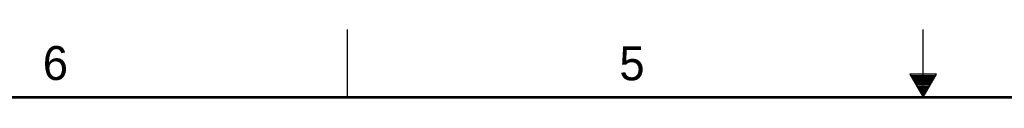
# Model space of a CAD drawing. Header units: inches. Extents: x 0 to 34, y 0 to 22.
# Tile 15 of 49: x 10.3 to 17.6, y 21.5 to 22. Entities that reach past the tile are written whole.
import ezdxf

# ---------------------------------------------------------------- set-up
doc = ezdxf.new("R2010")
doc.units = ezdxf.units.IN
doc.header["$LTSCALE"] = 1.87
doc.header["$MEASUREMENT"] = 0
doc.layers.get('0').update_dxf_attribs({"linetype": 'CONTINUOUS'})
doc.styles.get("Standard").update_dxf_attribs({"font": 'txt', "width": 0.8})

msp = doc.modelspace()

# ---------------------------------------------------------------- linework, layer by layer
at = {"color": 2, "linetype": 'CONTINUOUS'}
for p, q in [((12.75, 21.5), (12.75, 22)), ((17, 21.5), (17, 22)), ((16.902, 21.6697), (17, 21.5)), ((17.098, 21.6697), (16.902, 21.6697)), ((17, 21.5), (17.098, 21.6697)), ((16.9076, 21.66), (17.0924, 21.66)), ((16.9134, 21.65), (17.0866, 21.65)), ((16.9192, 21.64), (17.0808, 21.64)), ((16.925, 21.63), (17.0751, 21.63)), ((16.9307, 21.62), (17.0693, 21.62)), ((16.9365, 21.61), (17.0635, 21.61)), ((16.9423, 21.6), (17.0578, 21.6)), ((16.9481, 21.59), (17.052, 21.59)), ((16.9538, 21.58), (17.0462, 21.58)), ((16.9596, 21.57), (17.0404, 21.57)), ((16.9654, 21.56), (17.0347, 21.56)), ((16.9712, 21.55), (17.0289, 21.55)), ((16.9769, 21.54), (17.0231, 21.54)), ((16.9827, 21.53), (17.0173, 21.53)), ((16.9885, 21.52), (17.0116, 21.52)), ((16.9942, 21.51), (17.0058, 21.51))]:
    msp.add_line(p, q, dxfattribs=at)
at = {"color": 7, "linetype": 'CONTINUOUS', "const_width": 0.02}
msp.add_lwpolyline([(33.5, 21.5), (0.5, 21.5)], dxfattribs=at)

# ---------------------------------------------------------------- texts
at = {"color": 2, "linetype": 'CONTINUOUS'}
for s, p in [('6', (10.5012, 21.6272)), ('5', (14.7577, 21.6247))]:
    msp.add_text(s, height=0.25, dxfattribs=at).set_placement(p)

doc.saveas('drawing.dxf')
